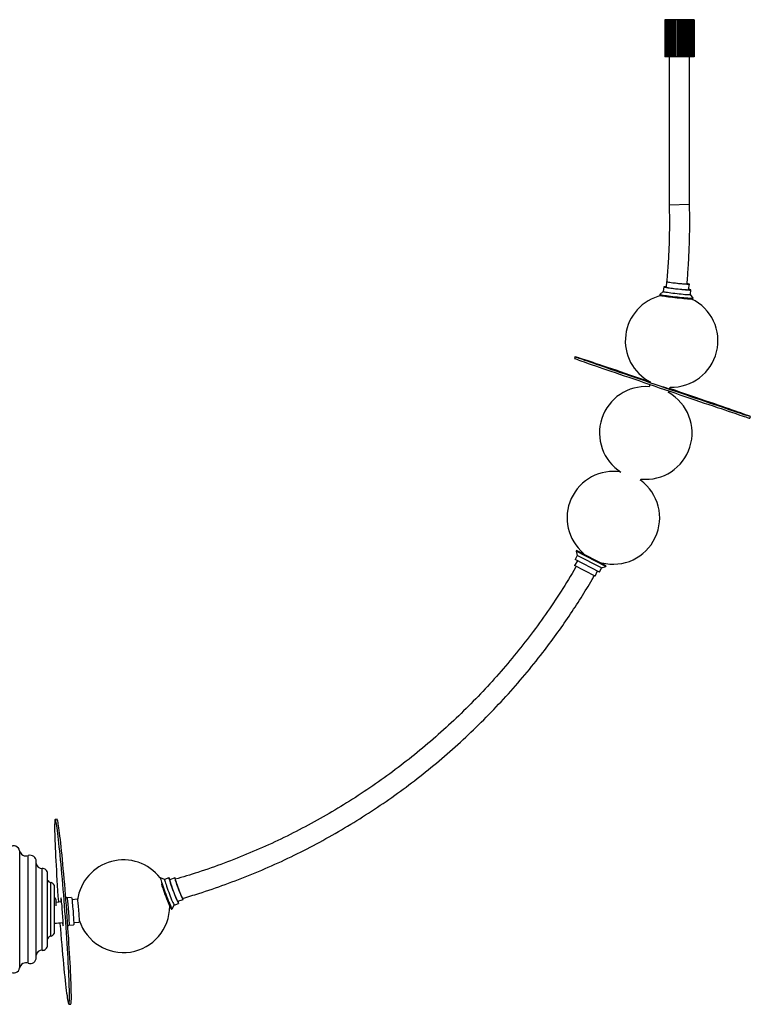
# Paper-space layout '_Posterior' of a CAD drawing. Header units: millimetres. Extents: x -189 to 1418, y -774 to 298.
# Tile 3 of 3: x 629 to 1418, y -774 to 288. Entities that reach past the tile are written whole.
import ezdxf

# ---------------------------------------------------------------- set-up
doc = ezdxf.new("R2010")
doc.units = ezdxf.units.MM

psp = doc.layouts.new('_Posterior')

# ---------------------------------------------------------------- linework, layer by layer
at = {"color": 7, "linetype": 'Continuous', "lineweight": 25}
for p, q in [((1325.7, 288.2), (1325.7, 248.2)), ((1333.1, 288.2), (1325.7, 288.2)), ((1325.7, 288.2), (1325.7, 248.2)), ((1325.9, 288.2), (1325.9, 248.2)), ((1326, 288.2), (1326, 248.2)), ((1326.4, 288.2), (1326.4, 248.2)), ((1326.6, 288.2), (1326.6, 248.2)), ((1327.2, 288.2), (1327.2, 248.2)), ((1327.5, 288.2), (1327.5, 248.2)), ((1328.2, 288.2), (1328.2, 248.2)), ((1328.6, 288.2), (1328.6, 248.2)), ((1329.5, 288.2), (1329.5, 248.2)), ((1329.9, 288.2), (1329.9, 248.2)), ((1331, 288.2), (1331, 248.2)), ((1331.5, 288.2), (1331.5, 248.2)), ((1332.7, 288.2), (1332.7, 248.2)), ((1333.1, 288.2), (1333.1, 248.2)), ((1333.2, 288.2), (1333.2, 248.2)), ((1348.7, 288.2), (1333.2, 288.2)), ((1334.5, 288.2), (1334.5, 248.2)), ((1334.9, 288.2), (1334.9, 248.2)), ((1335, 288.2), (1335, 248.2)), ((1336.4, 288.2), (1336.4, 248.2)), ((1336.7, 288.2), (1336.7, 248.2)), ((1337, 288.2), (1337, 248.2)), ((1338.5, 288.2), (1338.5, 248.2)), ((1338.7, 288.2), (1338.7, 248.2)), ((1339.1, 288.2), (1339.1, 248.2)), ((1340.6, 288.2), (1340.6, 248.2)), ((1340.7, 288.2), (1340.7, 248.2)), ((1341.2, 288.2), (1341.2, 248.2)), ((1341.2, 248.2), (1341.2, 288.2)), ((1342.7, 288.2), (1342.7, 248.2)), ((1343.2, 248.2), (1343.2, 288.2)), ((1343.3, 288.2), (1343.3, 248.2)), ((1344.8, 288.2), (1344.8, 248.2)), ((1345.1, 248.2), (1345.1, 288.2)), ((1345.4, 288.2), (1345.4, 248.2)), ((1346.8, 288.2), (1346.8, 248.2)), ((1347, 248.2), (1347, 288.2)), ((1347.4, 288.2), (1347.4, 248.2)), ((1348.7, 288.2), (1348.7, 248.2)), ((1348.8, 248.2), (1348.8, 288.2)), ((1357.2, 288.2), (1348.8, 288.2)), ((1349.3, 288.2), (1349.3, 248.2)), ((1350.5, 288.2), (1350.5, 248.2)), ((1351, 288.2), (1351, 248.2)), ((1352.1, 288.2), (1352.1, 248.2)), ((1352.6, 288.2), (1352.6, 248.2)), ((1353.6, 288.2), (1353.6, 248.2)), ((1354, 288.2), (1354, 248.2)), ((1354.8, 288.2), (1354.8, 248.2)), ((1355.1, 288.2), (1355.1, 248.2)), ((1355.8, 288.2), (1355.8, 248.2)), ((1356, 288.2), (1356, 248.2)), ((1356.5, 288.2), (1356.5, 248.2)), ((1356.7, 288.2), (1356.7, 248.2)), ((1357, 288.2), (1357, 248.2)), ((1357.1, 288.2), (1357.1, 248.2)), ((1357.2, 288.2), (1357.2, 248.2)), ((1333.1, 248.2), (1325.7, 248.2)), ((1330.4, 248.2), (1330.4, 88.1)), ((1348.7, 248.2), (1333.2, 248.2)), ((1357.2, 248.2), (1348.8, 248.2)), ((1352.4, 88.7), (1352.4, 248.2)), ((1352.4, 88.7), (1330.4, 88.2)), ((1327.4, 5.7), (1327.1, -0.4)), ((1351.3, -3), (1352.2, 2.9)), ((1320.3, -8.2), (1320.2, -9.1)), ((1323.9, -5), (1320.4, -8.1)), ((1324.5, -0.1), (1323.9, -5)), ((1353.3, -8.3), (1353.8, -3.3)), ((1356.1, -12.1), (1353.3, -8.3)), ((1356, -13), (1356.1, -12.1)), ((1356.1, -12.1), (1356.1, -12.1)), ((1228.7, -75.3), (1228, -77.2)), ((1309.3, -105.3), (1308.7, -107.8)), ((1310, -102.4), (1309.9, -103)), ((1329.7, -114.3), (1330.2, -112.4)), ((1330.8, -110), (1331.3, -108.1)), ((1331.9, -110), (1330.9, -109.7)), ((1417.3, -141.7), (1418, -139.8)), ((1299.4, -208.8), (1300, -207.2)), ((1230.3, -284.3), (1229.9, -285.1)), ((1229.9, -285.1), (1231.1, -289.7)), ((1261.9, -301.6), (1229.9, -285.1)), ((1262.3, -300.8), (1230.3, -284.3)), ((1231.2, -295.4), (1228.1, -300.6)), ((1231.1, -289.7), (1228.9, -294.2)), ((1255.2, -307.7), (1228.9, -294.2)), ((1257.4, -303.2), (1231.1, -289.7)), ((1237.9, -287.4), (1237.5, -288.1)), ((1250.3, -312), (1228.1, -300.6)), ((1250.3, -312), (1252.8, -306.5)), ((1255.2, -307.7), (1257.4, -303.2)), ((1257.2, -298.2), (1257.6, -297.4)), ((1257.4, -303.2), (1261.9, -301.6)), ((1261.9, -301.6), (1262.3, -300.8)), ((669.4, -574.4), (667.4, -574.6)), ((629.1, -734.9), (629.1, -608.3)), ((638.3, -729.6), (638.3, -613.6)), ((646.9, -723.5), (646.9, -619.7)), ((653.4, -715.8), (653.4, -627.4)), ((659.1, -710.4), (659.1, -632.8)), ((662.9, -700.5), (662.9, -642.7)), ((666.8, -695.7), (666.8, -647.5)), ((781.2, -637.4), (780.6, -637.6)), ((785.6, -639.2), (781.2, -637.4)), ((790.2, -637.5), (785.6, -639.2)), ((796.7, -637.5), (791.1, -639.9)), ((680.1, -659.1), (678.8, -658)), ((668.7, -664.3), (668.6, -662.8)), ((668.6, -667.6), (668.6, -662.8)), ((674.4, -663.6), (668.7, -664.2)), ((685.1, -658.7), (680.1, -659.1)), ((691.3, -660.6), (685.6, -661.3)), ((691.6, -661.4), (691.4, -661.4)), ((793.8, -671.1), (795.9, -666.9)), ((795.9, -666.9), (800.6, -665.1)), ((799.7, -662.7), (805.5, -660.9)), ((792.9, -671.4), (793.8, -671.1)), ((681.1, -689.8), (682.3, -688.5)), ((682.3, -688.5), (687.3, -688.2)), ((687.4, -685.6), (693.2, -685.4)), ((693.2, -683.4), (693.6, -683.3)), ((682.2, -774), (684.2, -773.9))]:
    psp.add_line(p, q, dxfattribs=at)
at = {"color": 7, "linetype": 'Continuous', "lineweight": 25, "flags": 128}
for points in [[(1327.1, -0.1), (1326, 0), (1325.1, 0), (1324.6, 0), (1324.5, -0.1), (1324.7, -0.2), (1325.3, -0.3), (1326.2, -0.5), (1327.4, -0.7), (1329, -0.9), (1330.7, -1.2), (1332.7, -1.4), (1334.9, -1.7), (1337.1, -2), (1339.4, -2.2), (1341.7, -2.5), (1343.9, -2.7), (1346.1, -2.9), (1348, -3.1), (1349.7, -3.2), (1351.2, -3.3), (1352.4, -3.4), (1353.2, -3.4), (1353.7, -3.4), (1353.8, -3.3)], [(1327.4, 5.7), (1327.5, 5.6), (1327.9, 5.5), (1328.6, 5.4), (1329.7, 5.2), (1331, 5), (1332.6, 4.8), (1334.4, 4.5), (1336.4, 4.3), (1338.5, 4), (1340.6, 3.8), (1342.7, 3.6), (1344.7, 3.4), (1346.5, 3.2), (1348.2, 3.1), (1349.6, 3), (1350.8, 2.9), (1351.6, 2.9), (1352.1, 2.9), (1352.2, 3), (1352.2, 3)], [(1320.2, -9.1), (1320.3, -9.1), (1320.7, -9.2), (1321.4, -9.4), (1322.5, -9.6), (1323.8, -9.8), (1325.5, -10.1), (1327.4, -10.3), (1329.5, -10.6), (1331.7, -10.9), (1334.1, -11.2), (1336.6, -11.5), (1339.1, -11.8), (1341.5, -12), (1344, -12.3), (1346.3, -12.5), (1348.4, -12.7), (1350.3, -12.8), (1352, -13), (1353.5, -13.1), (1354.6, -13.1), (1355.4, -13.1), (1355.9, -13.1), (1356, -13)], [(1320.4, -8.1), (1320.4, -8.2), (1320.8, -8.4), (1321.5, -8.5), (1322.6, -8.7), (1323.9, -8.9), (1325.6, -9.2), (1327.5, -9.4), (1329.6, -9.7), (1331.8, -10), (1334.2, -10.3), (1336.7, -10.6), (1339.2, -10.9), (1341.6, -11.1), (1344.1, -11.4), (1346.3, -11.6), (1348.5, -11.8), (1350.4, -12), (1352.1, -12.1), (1353.6, -12.2), (1354.7, -12.2), (1355.5, -12.2), (1356, -12.2), (1356.1, -12.1), (1356.1, -12.1)], [(1323.9, -5), (1323.9, -5.1), (1324.2, -5.2), (1324.7, -5.3), (1325.7, -5.5), (1326.9, -5.7), (1328.4, -5.9), (1330.2, -6.2), (1332.2, -6.4), (1334.3, -6.7), (1336.6, -6.9), (1338.9, -7.2), (1341.2, -7.5), (1343.4, -7.7), (1345.5, -7.9), (1347.4, -8.1), (1349.2, -8.2), (1350.6, -8.3), (1351.8, -8.4), (1352.7, -8.4), (1353.2, -8.4), (1353.3, -8.3)], [(1327.1, -0.4), (1327.1, -0.4), (1327.5, -0.5), (1328.2, -0.7), (1329.3, -0.8), (1330.6, -1), (1332.1, -1.3), (1333.9, -1.5), (1335.8, -1.7), (1337.8, -2), (1339.9, -2.2), (1341.9, -2.4), (1343.9, -2.6), (1345.7, -2.8), (1347.3, -2.9), (1348.7, -3), (1349.8, -3.1), (1350.6, -3.1), (1351.1, -3.1), (1351.3, -3)], [(1228, -77.2), (1228.2, -77.2), (1228.7, -77.4), (1229.5, -77.7), (1230.6, -78.1), (1232.1, -78.7), (1233.9, -79.3), (1236, -80), (1238.4, -80.9), (1241.1, -81.8), (1244, -82.9), (1247.3, -84), (1250.8, -85.2), (1254.6, -86.5), (1258.6, -87.9), (1262.9, -89.4), (1267.3, -90.9), (1272, -92.5), (1276.8, -94.1), (1281.8, -95.9), (1286.9, -97.6), (1292.2, -99.4), (1297.5, -101.2), (1303, -103.1), (1308.5, -105), (1314.1, -106.9), (1319.7, -108.8), (1325.3, -110.7), (1330.9, -112.6), (1336.4, -114.5), (1342, -116.4), (1347.4, -118.2), (1352.8, -120.1), (1358.1, -121.8), (1363.2, -123.6), (1368.2, -125.3), (1373, -126.9), (1377.7, -128.5), (1382.2, -130), (1386.4, -131.4), (1390.4, -132.8), (1394.2, -134.1), (1397.8, -135.2), (1401.1, -136.3), (1404.1, -137.3), (1406.8, -138.3), (1409.2, -139.1), (1411.3, -139.8), (1413.1, -140.3), (1414.6, -140.8), (1415.8, -141.2), (1416.6, -141.5), (1417.2, -141.6), (1417.3, -141.7), (1417.3, -141.7)], [(1310, -102.6), (1309.5, -102.4), (1304, -100.5), (1298.6, -98.7), (1293.2, -96.9), (1287.9, -95.1), (1282.8, -93.3), (1277.8, -91.6), (1273, -90), (1268.3, -88.4), (1263.8, -86.9), (1259.6, -85.5), (1255.5, -84.1), (1251.7, -82.9), (1248.2, -81.7), (1244.9, -80.6), (1241.9, -79.6), (1239.2, -78.7), (1236.8, -77.9), (1234.7, -77.2), (1232.8, -76.6), (1231.4, -76.1), (1230.2, -75.7), (1229.3, -75.5), (1228.8, -75.3), (1228.7, -75.3), (1228.8, -75.3), (1229.3, -75.5), (1230.1, -75.8), (1231.3, -76.3), (1232.7, -76.8), (1234.5, -77.4), (1236.6, -78.1), (1239, -79), (1241.7, -79.9), (1244.7, -81), (1248, -82.1), (1251.5, -83.3), (1255.3, -84.6), (1259.3, -86), (1263.5, -87.5), (1268, -89), (1272.6, -90.6), (1277.4, -92.3), (1282.4, -94), (1287.6, -95.7), (1292.8, -97.5), (1298.2, -99.3), (1303.6, -101.2), (1309.1, -103.1), (1314.7, -105), (1320.3, -106.9), (1325.9, -108.8), (1331.5, -110.7), (1337.1, -112.6), (1342.6, -114.5), (1348.1, -116.3), (1353.4, -118.2), (1358.7, -120), (1363.8, -121.7), (1368.8, -123.4), (1373.7, -125), (1378.3, -126.6), (1382.8, -128.1), (1387.1, -129.5), (1391.1, -130.9), (1394.9, -132.2), (1398.4, -133.4), (1401.7, -134.5), (1404.7, -135.5), (1407.4, -136.4), (1409.9, -137.2), (1412, -137.9), (1413.8, -138.5), (1415.3, -138.9), (1416.4, -139.3), (1417.3, -139.6), (1417.8, -139.7), (1418, -139.8), (1417.8, -139.7), (1417.3, -139.5), (1416.5, -139.2), (1415.4, -138.8), (1413.9, -138.3), (1412.1, -137.6), (1410, -136.9), (1407.6, -136), (1404.9, -135.1), (1401.9, -134.1), (1398.7, -132.9), (1395.2, -131.7), (1391.4, -130.4), (1387.4, -129), (1383.1, -127.6), (1378.7, -126), (1374, -124.4), (1369.2, -122.8), (1364.2, -121.1), (1359.1, -119.3), (1353.8, -117.5), (1348.5, -115.7), (1343, -113.8), (1337.5, -111.9), (1331.9, -110), (1331.9, -110)], [(1309.7, -102.9), (1309.7, -102.9), (1309.2, -102.7), (1309.1, -102.7), (1309.3, -102.8), (1309.9, -103), (1309.9, -103)], [(1323.1, -107.5), (1325.3, -108.2), (1327.4, -109), (1329.4, -109.7), (1331.3, -110.3), (1333, -110.9), (1334.5, -111.4), (1335.7, -111.8), (1336.6, -112.1), (1337.2, -112.3), (1337.5, -112.3), (1337.4, -112.3), (1337.1, -112.2), (1336.4, -111.9), (1335.3, -111.6), (1334.1, -111.1), (1332.5, -110.6), (1330.8, -110)], [(678, -673.6), (677.5, -667.6), (677.1, -661.8), (676.6, -655.9), (676.1, -650.1), (675.7, -644.5), (675.2, -638.9), (674.7, -633.4), (674.2, -628.1), (673.8, -622.9), (673.3, -618), (672.8, -613.2), (672.4, -608.6), (671.9, -604.3), (671.5, -600.2), (671.1, -596.4), (670.6, -592.8), (670.2, -589.6), (669.9, -586.6), (669.5, -583.9), (669.1, -581.6), (668.8, -579.6), (668.5, -577.9), (668.2, -576.5), (668, -575.5), (667.7, -574.9), (667.5, -574.6), (667.3, -574.6), (667.2, -575), (667, -575.8), (666.9, -576.8), (666.9, -578.3), (666.8, -580), (666.8, -582.1), (666.8, -584.6), (666.8, -587.3), (666.9, -590.3), (667, -593.7), (667.1, -597.3), (667.3, -601.2), (667.4, -605.3), (667.6, -609.7), (667.9, -614.4), (668.1, -619.2), (668.4, -624.2), (668.7, -629.4), (669, -634.8), (669.3, -640.2), (669.7, -645.9), (670.1, -651.6), (670.4, -657.4), (670.9, -663.2), (670.9, -663.9)], [(680, -673.4), (679.5, -667.5), (679.1, -661.6), (678.6, -655.8), (678.1, -650), (677.7, -644.3), (677.2, -638.7), (676.7, -633.3), (676.2, -627.9), (675.8, -622.8), (675.3, -617.8), (674.8, -613), (674.4, -608.5), (673.9, -604.1), (673.5, -600.1), (673, -596.2), (672.6, -592.7), (672.2, -589.4), (671.8, -586.4), (671.5, -583.8), (671.1, -581.4), (670.8, -579.4), (670.5, -577.7), (670.2, -576.4), (670, -575.4), (669.7, -574.7), (669.5, -574.4), (669.4, -574.4)], [(781.2, -637.4), (781.1, -637.5), (781.1, -637.8), (781.3, -638.5), (781.5, -639.5), (781.9, -640.8), (782.3, -642.3), (782.9, -644.1), (783.6, -646.1), (784.3, -648.2), (785.1, -650.4), (786, -652.8), (786.8, -655.1), (787.7, -657.4), (788.6, -659.7), (789.5, -661.9), (790.3, -663.9), (791.1, -665.7), (791.8, -667.3), (792.4, -668.7), (792.9, -669.8), (793.3, -670.5), (793.6, -671), (793.8, -671.1), (793.8, -671.1)], [(782, -644.3), (782.1, -644.4), (782.7, -646.4), (783.5, -648.5), (784.3, -650.8), (785.1, -653.1), (786, -655.4), (786.9, -657.8), (787.8, -660), (788.6, -662.2), (789.4, -664.2), (790.2, -666.1), (790.9, -667.7), (791.5, -669), (792, -670.1), (792.5, -670.9), (792.8, -671.3), (792.9, -671.4), (792.9, -671.4)], [(785.6, -639.2), (785.5, -639.4), (785.6, -639.9), (785.8, -640.7), (786.1, -641.8), (786.5, -643.2), (787.1, -644.9), (787.7, -646.7), (788.4, -648.7), (789.2, -650.8), (790, -653), (790.8, -655.2), (791.6, -657.3), (792.4, -659.3), (793.1, -661.2), (793.8, -662.8), (794.5, -664.2), (795, -665.4), (795.4, -666.2), (795.7, -666.7), (795.9, -666.9), (795.9, -666.9)], [(791.5, -639.7), (791.2, -639), (790.8, -638.2), (790.4, -637.6), (790.3, -637.5), (790.2, -637.6), (790.3, -638.1), (790.5, -639), (790.8, -640.1), (791.2, -641.5), (791.7, -643.1), (792.4, -645), (793.1, -647), (793.8, -649.1), (794.6, -651.3), (795.4, -653.4), (796.3, -655.5), (797.1, -657.5), (797.8, -659.4), (798.5, -661.1), (799.1, -662.5), (799.7, -663.6), (800.1, -664.4), (800.4, -665), (800.6, -665.1), (800.6, -665), (800.6, -665)], [(791.1, -639.9), (791.1, -639.9), (791.1, -640.2), (791.3, -640.8), (791.5, -641.8), (791.9, -642.9), (792.3, -644.4), (792.9, -646), (793.5, -647.8), (794.2, -649.7), (794.9, -651.6), (795.6, -653.5), (796.3, -655.4), (797, -657.1), (797.7, -658.7), (798.3, -660.1), (798.8, -661.2), (799.2, -662), (799.5, -662.5), (799.7, -662.7), (799.7, -662.7)], [(797.5, -638.8), (797.4, -638.6), (797.1, -637.9), (796.8, -637.5), (796.7, -637.5), (796.7, -637.8), (796.8, -638.5), (797.1, -639.4), (797.5, -640.6), (797.9, -642.1), (798.5, -643.8), (799.1, -645.6), (799.8, -647.5), (800.6, -649.5), (801.3, -651.5), (802, -653.4), (802.8, -655.1), (803.4, -656.8), (804, -658.2), (804.5, -659.3), (805, -660.1), (805.3, -660.7), (805.4, -660.9), (805.5, -660.7), (805.5, -660.7)], [(805.1, -659.5), (805.2, -659.8), (805.1, -659.9), (804.9, -659.7), (804.6, -659.2), (804.2, -658.3), (803.6, -657.1), (803, -655.7), (802.4, -654), (801.7, -652.2), (800.9, -650.4), (800.2, -648.4), (799.5, -646.5), (798.9, -644.7), (798.3, -643), (797.8, -641.5), (797.4, -640.3), (797.2, -639.4), (797, -638.7), (797, -638.4), (797.2, -638.5), (797.4, -638.9)], [(675.3, -674.2), (675.1, -671.9), (675, -669.7), (674.8, -667.5), (674.6, -665.6), (674.4, -663.8), (674.2, -662.3), (674.1, -661.1), (674, -660.2), (673.8, -659.6), (673.7, -659.3), (673.7, -659.4), (673.6, -659.9), (673.6, -660.7), (673.7, -661.8), (673.7, -663.2), (673.7, -663.6)], [(680.1, -659.1), (680.2, -659.3), (680.3, -659.8), (680.5, -660.7), (680.6, -661.9), (680.8, -663.4), (681, -665.1), (681.1, -667.1), (681.3, -669.3), (681.5, -671.5), (681.7, -673.8), (681.9, -676.1), (682, -678.4), (682.1, -680.5), (682.2, -682.5), (682.3, -684.2), (682.4, -685.7), (682.4, -686.9), (682.4, -687.8), (682.4, -688.4), (682.3, -688.5)], [(685.1, -658.7), (685.1, -658.7), (685.2, -658.9), (685.3, -659.4), (685.4, -660.3), (685.6, -661.5), (685.8, -663), (685.9, -664.8), (686.1, -666.7), (686.3, -668.9), (686.5, -671.1), (686.7, -673.4), (686.8, -675.7), (687, -678), (687.1, -680.1), (687.2, -682.1), (687.3, -683.8), (687.4, -685.4), (687.4, -686.6), (687.4, -687.4), (687.4, -688), (687.3, -688.2), (687.3, -688.2)], [(691.3, -660.6), (691.4, -660.6), (691.5, -661), (691.6, -661.7), (691.7, -662.7), (691.9, -664), (692, -665.6), (692.2, -667.4), (692.4, -669.3), (692.5, -671.4), (692.7, -673.5), (692.8, -675.6), (693, -677.6), (693.1, -679.5), (693.2, -681.2), (693.2, -682.7), (693.3, -683.8), (693.3, -684.7), (693.2, -685.2), (693.2, -685.4), (693.2, -685.4)], [(805.5, -660.7), (805.4, -660.2), (805.3, -659.6)], [(672.5, -686), (672.6, -686.8), (673.1, -692.6), (673.5, -698.4), (674, -704.1), (674.5, -709.7), (675, -715.2), (675.4, -720.5), (675.9, -725.6), (676.4, -730.6), (676.9, -735.4), (677.3, -739.9), (677.8, -744.3), (678.2, -748.4), (678.6, -752.2), (679, -755.7), (679.4, -759), (679.8, -762), (680.2, -764.6), (680.5, -767), (680.9, -769), (681.2, -770.7), (681.5, -772), (681.7, -773), (682, -773.7), (682.2, -774), (682.3, -773.9), (682.5, -773.5), (682.6, -772.8), (682.7, -771.7), (682.8, -770.3), (682.9, -768.5), (682.9, -766.4), (682.9, -764), (682.8, -761.3), (682.8, -758.2), (682.7, -754.9), (682.6, -751.3), (682.4, -747.4), (682.3, -743.2), (682.1, -738.8), (681.8, -734.2), (681.6, -729.4), (681.3, -724.4), (681, -719.2), (680.7, -713.8), (680.4, -708.3), (680, -702.7), (679.6, -697), (679.2, -691.2), (678.8, -685.3), (678.4, -679.5), (678, -673.6)], [(675.4, -685.7), (675.5, -686.9), (675.7, -688), (675.8, -688.7), (675.9, -689.2), (676, -689.2), (676, -688.9), (676, -688.3), (676, -687.4), (676, -686.1), (676, -684.6), (675.9, -682.8), (675.8, -680.8), (675.6, -678.7), (675.5, -676.5), (675.3, -674.2)], [(684.2, -773.9), (684.3, -773.8), (684.5, -773.4), (684.6, -772.7), (684.7, -771.6), (684.8, -770.1), (684.9, -768.4), (684.9, -766.3), (684.9, -763.8), (684.8, -761.1), (684.8, -758.1), (684.7, -754.7), (684.6, -751.1), (684.4, -747.2), (684.2, -743.1), (684, -738.7), (683.8, -734.1), (683.6, -729.2), (683.3, -724.2), (683, -719), (682.7, -713.7), (682.3, -708.2), (682, -702.6), (681.6, -696.8), (681.2, -691.1), (680.8, -685.2), (680.4, -679.3), (680, -673.4)]]:
    psp.add_lwpolyline(points, dxfattribs=at)
at = {"color": 7, "linetype": 'Continuous', "lineweight": 25}
for centre, radius, start, end in [((1356.1, 154.6), 151.6, 261.0236, 268.1821), ((1348.5, -8.5), 12.1, 71.8889, 84.4902), ((1349.1, -2.5), 5.97, 69.1846, 84.3152), ((1333, -58.2), 50, 103.0061, 242.588), ((1350.2, -14), 11.3, 70.9891, 84.201), ((1333, -58.2), 50, 268.0267, 64.3655), ((1305.1, -157.6), 50, 85.8377, 237.6336), ((1305.1, -157.6), 50, 264.2, 60.3568), ((1270.1, -249.2), 50, 80.6145, 230.0588), ((1270.1, -249.2), 50, 255.4539, 54.0629), ((622.7, -609.6), 6.47, 10.8804, 127.4627), ((635.9, -607), 6.97, 190.8804, 289.7593), ((640.5, -619.7), 6.45, 0, 109.7593), ((653.1, -621.2), 6.26, 189.6912, 272.921), ((741.1, -668.2), 50, 37.7499, 172.1326), ((653.7, -632.8), 5.41, 0, 92.921), ((664.1, -637), 5.77, 210.9572, 258.1865), ((661.9, -647.5), 4.97, 0, 78.1865), ((660.8, -663.3), 7.77, 3.61, 39.4076), ((741.1, -668.2), 50, 197.6251, 0), ((787.6, -666.8), 13.2, 7.8869, 18.6039), ((664.1, -706.2), 5.77, 101.8135, 149.0428), ((661.9, -695.7), 4.97, 281.8135, 360), ((653.7, -710.4), 5.41, 267.079, 360), ((653.1, -722), 6.26, 87.079, 170.3088), ((635.9, -736.2), 6.97, 70.2407, 169.1196), ((640.5, -723.5), 6.45, 250.2407, 0), ((622.7, -733.6), 6.47, 232.5373, 349.1196)]:
    psp.add_arc(centre, radius, start, end, dxfattribs=at)
for points, knots in [([(1330.4, 88.2), (1330.5, 81), (1330.7, 66.8), (1330.3, 45.7), (1329.3, 25.4), (1328.3, 12.2), (1327.7, 5.7)], [0, 0, 0, 0, 0.262231, 0.516886, 0.763543, 1, 1, 1, 1]), ([(1349.6, 3), (1350.1, 8.9), (1351.2, 22.1), (1352.2, 42.9), (1352.7, 65.6), (1352.5, 81), (1352.4, 88.7)], [0, 0, 0, 0, 0.2052689, 0.4638201, 0.7288886, 1, 1, 1, 1]), ([(1230, -301.6), (1229.7, -302), (1224.6, -311.2), (1213.7, -328.5), (1197, -353.5), (1179.4, -377.6), (1160.9, -400.8), (1141.7, -423.1), (1121.6, -444.6), (1100.5, -465.5), (1078.4, -485.6), (1055.5, -504.9), (1031.8, -523.2), (1007.3, -540.6), (982.3, -556.8), (956.8, -572), (931, -586), (904.6, -599), (877.5, -611), (849.9, -621.9), (823, -631.4), (805.3, -636.7), (797.1, -639.1)], [0, 0, 0, 0, 0.002713, 0.056029, 0.109397, 0.162771, 0.215153, 0.267479, 0.319861, 0.37229, 0.425675, 0.479019, 0.532289, 0.585591, 0.638936, 0.69133, 0.743676, 0.795938, 0.848195, 0.901413, 0.954601, 1, 1, 1, 1]), ([(805.1, -659.6), (810.9, -657.9), (826.4, -653.4), (851.3, -644.8), (879.9, -633.8), (908.2, -621.6), (936, -608.2), (963.3, -593.6), (989.7, -578.1), (1015.4, -561.6), (1040.3, -544.3), (1064.4, -525.9), (1088, -506.4), (1110.8, -486), (1133, -464.4), (1154.3, -442), (1174.6, -418.7), (1192.6, -396.4), (1208.5, -375.2), (1222.2, -355.5), (1235.2, -335.6), (1244.2, -321), (1248.8, -313), (1249.5, -311.6)], [0, 0, 0, 0, 0.031356, 0.083577, 0.136837, 0.190189, 0.243574, 0.296949, 0.350266, 0.40266, 0.455127, 0.50762, 0.5601, 0.613476, 0.666842, 0.720279, 0.77374, 0.827184, 0.869134, 0.910936, 0.951948, 0.992036, 1, 1, 1, 1]), ([(666.8, -686.5), (669.6, -686.3), (672.7, -686.1), (675.7, -685.6), (676, -685.6)], [0, 0, 0, 0, 0.9094205, 1, 1, 1, 1])]:
    psp.add_open_spline(points, degree=3, knots=knots, dxfattribs=at)

doc.saveas('drawing.dxf')
